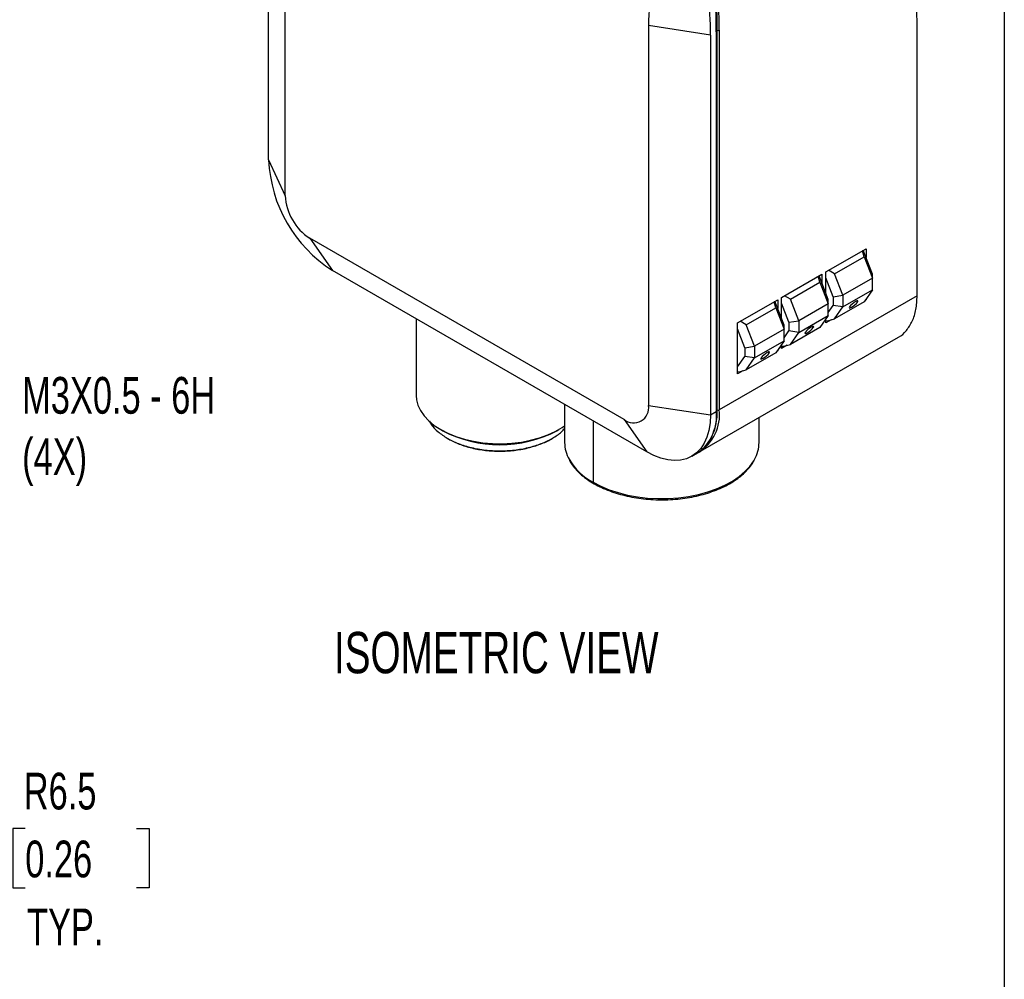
# Model space of a CAD drawing. Header units: millimetres. Extents: x 8 to 341, y 8 to 262.
# Tile 26 of 30: x 270 to 341, y 119 to 188. Entities that reach past the tile are written whole.
import ezdxf

# ---------------------------------------------------------------- set-up
doc = ezdxf.new("R2010")
doc.units = ezdxf.units.MM
doc.header["$LTSCALE"] = 1.25
doc.layers.add('DIMENSIONS', color=140, linetype='Continuous', lineweight=25)
doc.layers.add('TEXT', color=140, linetype='Continuous', lineweight=25)
doc.styles.add('SLDTEXTSTYLE0', font='TXT', dxfattribs={"width": 0.7})
doc.dimstyles.new('SLDDIMSTYLE6', dxfattribs={"dimtxt": 2.69751, "dimasz": 4.1275, "dimexe": 0, "dimexo": 0.0625, "dimgap": 0.674377, "dimtad": 0, "dimtih": 1, "dimtoh": 1, "dimrnd": 1e-09, "dimzin": 12, "dimdsep": 46, "dimtxsty": 'SLDTEXTSTYLE0', "dimsah": 1, "dimcen": 0, "dimadec": 0, "dimazin": 3, "dimtfac": 1, "dimtofl": 0, "dimtmove": 0, "dimatfit": 3, "dimfxl": 0, "dimfrac": 2, "dimtolj": 1, "dimtzin": 12, "dimarcsym": 0})

# ---------------------------------------------------------------- blocks, each defined once
blk = doc.blocks.new('_D_20')
at = {"layer": 'DIMENSIONS'}
for p, q in [((260.108, 132.655), (264.046, 125.835)), ((270.807, 129.752), (269.902, 129.752)), ((269.902, 129.752), (269.902, 125.465)), ((278.823, 129.752), (279.729, 129.752)), ((279.729, 129.752), (279.729, 125.465)), ((264.046, 125.835), (267.011, 125.835)), ((269.902, 125.465), (270.807, 125.465)), ((279.729, 125.465), (278.823, 125.465))]:
    blk.add_line(p, q, dxfattribs=at)
blk.add_solid([(260.108, 132.655), (261.622, 128.762), (262.722, 129.397)], dxfattribs=at)
at = {"layer": 'DIMENSIONS', "char_height": 2.6458, "attachment_point": 1, "style": 'SLDTEXTSTYLE0'}
for s, insert in [('R6.5', (270.702, 133.766)), ('0.26', (270.807, 128.875)), ('TYP.', (270.937, 123.984))]:
    blk.add_mtext(s, dxfattribs=dict(at, insert=insert))

msp = doc.modelspace()

# ---------------------------------------------------------------- linework, layer by layer
for p, q in [((288.336, 177.905), (288.336, 196.782)), ((289.531, 175.33), (289.531, 195.394)), ((315.694, 187.58), (315.694, 160.226)), ((320.155, 186.89), (315.694, 187.58)), ((320.644, 187.254), (320.573, 187.295)), ((320.644, 159.9), (320.644, 187.254)), ((320.785, 187.254), (320.785, 159.9)), ((335.033, 168.125), (335.033, 187.518)), ((320.155, 186.89), (320.155, 159.536)), ((320.573, 187.131), (320.573, 159.777)), ((320.602, 159.818), (320.602, 187.172)), ((288.336, 177.905), (289.531, 175.33)), ((313.926, 159.205), (291.299, 172.268)), ((291.299, 172.268), (292.932, 169.945)), ((328.457, 169.84), (331.356, 171.514)), ((329.094, 169.71), (331.215, 170.935)), ((331.215, 170.935), (331.1, 171.366)), ((331.816, 169.684), (331.152, 171.396)), ((331.215, 170.935), (331.816, 169.385)), ((331.356, 171.514), (331.356, 170.869)), ((315.559, 156.882), (292.932, 169.945)), ((325.275, 168.004), (328.174, 169.677)), ((328.033, 169.098), (327.918, 169.529)), ((328.634, 167.847), (327.97, 169.559)), ((328.174, 169.677), (328.174, 169.032)), ((328.457, 168.303), (328.457, 169.84)), ((329.094, 169.71), (328.663, 169.959)), ((329.695, 168.161), (329.094, 169.71)), ((331.816, 169.385), (331.816, 169.684)), ((325.912, 167.873), (328.033, 169.098)), ((328.033, 169.098), (328.634, 167.549)), ((328.988, 168.051), (328.457, 169.418)), ((331.816, 169.385), (329.695, 168.161)), ((331.816, 168.54), (331.816, 169.385)), ((335.033, 168.125), (320.785, 159.9)), ((325.912, 167.873), (325.481, 168.122)), ((328.988, 168.051), (329.695, 168.161)), ((328.988, 168.051), (328.988, 167.424)), ((329.695, 167.315), (331.816, 168.54)), ((329.695, 168.161), (329.695, 167.315)), ((331.816, 168.54), (331.215, 167.684)), ((322.093, 166.167), (324.993, 167.84)), ((324.851, 167.261), (324.736, 167.692)), ((325.452, 166.01), (324.788, 167.722)), ((324.993, 167.84), (324.993, 167.195)), ((325.275, 166.466), (325.275, 168.004)), ((325.806, 166.215), (325.275, 167.581)), ((326.513, 166.324), (325.912, 167.873)), ((328.634, 167.549), (326.513, 166.324)), ((328.634, 167.549), (328.634, 167.847)), ((328.634, 166.703), (328.634, 167.549)), ((328.634, 166.921), (328.988, 167.424)), ((329.695, 167.315), (328.988, 167.424)), ((331.215, 167.684), (329.094, 166.46)), ((330.737, 167.662), (330.675, 167.74)), ((331.356, 167.84), (331.302, 167.808)), ((331.333, 167.853), (331.356, 167.84)), ((331.356, 167.886), (331.356, 167.84)), ((322.73, 166.036), (324.851, 167.261)), ((324.851, 167.261), (325.452, 165.712)), ((326.513, 165.478), (328.634, 166.703)), ((328.634, 166.703), (328.033, 165.847)), ((329.094, 166.46), (329.695, 167.315)), ((298.966, 166.461), (298.966, 160.938)), ((322.093, 162.492), (322.093, 166.167)), ((322.73, 166.036), (322.299, 166.285)), ((323.331, 164.487), (322.73, 166.036)), ((325.452, 165.712), (325.452, 166.01)), ((325.806, 166.215), (326.513, 166.324)), ((325.806, 166.215), (325.806, 165.587)), ((326.513, 166.324), (326.513, 165.478)), ((328.174, 166.003), (328.12, 165.971)), ((328.152, 166.016), (328.174, 166.003)), ((328.174, 166.049), (328.174, 166.003)), ((328.457, 166.166), (328.457, 166.451)), ((328.856, 166.396), (328.457, 166.166)), ((328.457, 166.331), (328.592, 166.325)), ((328.592, 166.325), (329.094, 166.46)), ((322.624, 164.378), (322.093, 165.744)), ((325.452, 165.712), (323.331, 164.487)), ((325.452, 164.866), (325.452, 165.712)), ((325.452, 165.084), (325.806, 165.587)), ((326.513, 165.478), (325.806, 165.587)), ((328.033, 165.847), (325.912, 164.623)), ((325.912, 164.623), (326.513, 165.478)), ((327.555, 165.825), (327.493, 165.903)), ((319.439, 156.924), (333.687, 165.149)), ((323.331, 163.641), (325.452, 164.866)), ((325.452, 164.866), (324.851, 164.011)), ((325.275, 164.329), (325.275, 164.614)), ((325.674, 164.559), (325.275, 164.329)), ((325.41, 164.488), (325.912, 164.623)), ((322.624, 164.378), (323.331, 164.487)), ((322.624, 164.378), (322.624, 163.751)), ((324.851, 164.011), (322.73, 162.786)), ((323.331, 164.487), (323.331, 163.641)), ((324.373, 163.988), (324.311, 164.066)), ((324.993, 164.166), (324.938, 164.134)), ((324.97, 164.179), (324.993, 164.166)), ((324.993, 164.212), (324.993, 164.166)), ((325.275, 164.494), (325.41, 164.488)), ((322.093, 162.996), (322.624, 163.751)), ((323.331, 163.641), (322.624, 163.751)), ((322.73, 162.786), (323.331, 163.641)), ((322.492, 162.722), (322.093, 162.492)), ((322.093, 162.657), (322.228, 162.651)), ((322.228, 162.651), (322.73, 162.786)), ((309.649, 160.294), (309.649, 157.551)), ((315.694, 160.226), (320.155, 159.536)), ((320.155, 159.536), (320.573, 159.777)), ((311.699, 159.111), (311.699, 154.693)), ((313.926, 159.205), (315.559, 156.882)), ((323.649, 157.551), (323.649, 159.354)), ((300.727, 158.483), (300.869, 158.401)), ((309.094, 158.401), (309.236, 158.483)), ((301.198, 157.857), (301.268, 157.816)), ((308.694, 157.816), (308.765, 157.857)), ((318.809, 156.56), (319.227, 156.801))]:
    msp.add_line(p, q)
at = {"flags": 128}
for points in [[(330.737, 167.662), (330.77, 167.727), (330.754, 167.757), (330.693, 167.747), (330.596, 167.7), (330.477, 167.622), (330.354, 167.526), (330.247, 167.425), (330.172, 167.336), (330.139, 167.271), (330.154, 167.241), (330.216, 167.251), (330.313, 167.298), (330.432, 167.376), (330.554, 167.472), (330.662, 167.573), (330.737, 167.662)], [(327.555, 165.825), (327.588, 165.89), (327.572, 165.92), (327.511, 165.91), (327.414, 165.863), (327.295, 165.785), (327.172, 165.689), (327.065, 165.588), (326.99, 165.499), (326.957, 165.434), (326.972, 165.404), (327.034, 165.414), (327.131, 165.461), (327.25, 165.539), (327.372, 165.635), (327.48, 165.736), (327.555, 165.825)], [(324.373, 163.988), (324.406, 164.053), (324.39, 164.083), (324.329, 164.074), (324.232, 164.026), (324.113, 163.949), (323.99, 163.852), (323.883, 163.751), (323.808, 163.662), (323.775, 163.597), (323.79, 163.567), (323.852, 163.577), (323.949, 163.624), (324.068, 163.702), (324.19, 163.798), (324.298, 163.899), (324.373, 163.988)], [(298.966, 160.938), (298.989, 160.636), (299.09, 160.236), (299.271, 159.846), (299.53, 159.471), (299.862, 159.115), (300.263, 158.784), (300.728, 158.483), (301.25, 158.214), (301.823, 157.983), (302.439, 157.791), (303.089, 157.642), (303.765, 157.537), (304.457, 157.479), (305.156, 157.467), (305.853, 157.502), (306.538, 157.584), (307.202, 157.711), (307.836, 157.882), (308.432, 158.094), (308.98, 158.344), (309.475, 158.63), (309.649, 158.748)], [(320.155, 159.536), (320.127, 158.959), (320.04, 158.422), (319.898, 157.932), (319.7, 157.496), (319.451, 157.119), (319.153, 156.806), (318.809, 156.56), (318.425, 156.386), (318.005, 156.284), (317.554, 156.256), (317.077, 156.304), (316.582, 156.425), (316.074, 156.618), (315.559, 156.882)], [(311.699, 154.693), (312.253, 154.406), (312.857, 154.154), (313.504, 153.94), (314.187, 153.768), (314.897, 153.638), (315.627, 153.553), (316.369, 153.513), (317.114, 153.519), (317.854, 153.57), (318.58, 153.667), (319.284, 153.807), (319.959, 153.99), (320.596, 154.213), (321.188, 154.474), (321.728, 154.77), (322.212, 155.098), (322.632, 155.453), (322.984, 155.832), (323.265, 156.231), (323.325, 156.336)]]:
    msp.add_lwpolyline(points, dxfattribs=at)
for centre, radius, start, end in [((294.222, 187.425), 26.422, 359.62937, 12.24986), ((293.763, 187.278), 26.811, 359.68598, 10.43637), ((292.152, 187.312), 28.633, 359.88294, 6.80914), ((320.715, 187.39), 0.154, 242.60967, 297.39033), ((320.552, 187.177), 0.0503, 294.37466, 354.3052), ((298.265, 178.331), 9.938, 182.45345, 237.54655), ((293.369, 175.505), 3.842, 182.60548, 237.39452), ((314.616, 160.052), 1.092, 230.79672, 9.21404), ((317.398, 159.421), 3.195, 304.91595, 6.39623), ((317.655, 159.535), 3.152, 302.12954, 6.65514), ((316.454, 159.779), 4.191, 333.45473, 1.65179), ((320.552, 159.823), 0.0503, 294.37466, 354.3052), ((320.715, 160.036), 0.154, 242.60967, 297.39033), ((304.981, 166.268), 8.877, 242.3989, 297.59572), ((312.172, 157.573), 2.524, 180.50429, 209.22152), ((321.141, 157.568), 2.507, 330.56883, 359.59431), ((313.781, 158.61), 4.435, 210.76423, 242.00307)]:
    msp.add_arc(centre, radius, start, end)
for centre, major_axis, ratio, start_param, end_param in [((369.257, 156.659), (51.265, -38.557), 0.402585, 3.236269, 3.435606), ((289.231, 169.038), (24.713, 32.858), 0.565784, 5.63824, 5.837577)]:
    msp.add_ellipse(centre, major_axis=major_axis, ratio=ratio, start_param=start_param, end_param=end_param)
for points, knots in [([(335.033, 187.518), (335.032, 187.647), (335.031, 187.905), (335.021, 188.286), (335.004, 188.664), (334.98, 189.037), (334.95, 189.406), (334.913, 189.77), (334.869, 190.131), (334.802, 190.605), (334.701, 191.186), (334.553, 191.862), (334.381, 192.518), (334.244, 192.937), (334.176, 193.147)], [0, 0, 0, 0, 0.062298, 0.124549, 0.186776, 0.249006, 0.311262, 0.373571, 0.435957, 0.498445, 0.623484, 0.748625, 0.874065, 1, 1, 1, 1]), ([(333.687, 165.149), (333.687, 165.149), (333.919, 165.235), (334.275, 165.607), (334.711, 166.264), (334.981, 167.114), (335.016, 167.788), (335.033, 168.125)], [0, 0, 0, 0, 0.000103, 0.250077, 0.500052, 0.750026, 1, 1, 1, 1]), ([(299.911, 159.102), (299.95, 159.02), (300.083, 158.743), (300.505, 158.311), (300.967, 158.008), (301.198, 157.856)], [0, 0, 0, 0, 0.173669, 0.586834, 1, 1, 1, 1]), ([(301.198, 157.856), (301.46, 157.721), (301.983, 157.452), (302.923, 157.169), (303.93, 156.991), (304.981, 156.932), (306.032, 156.991), (307.041, 157.168), (307.975, 157.455), (308.782, 157.844), (309.353, 158.22), (309.579, 158.481), (309.649, 158.561)], [0, 0, 0, 0, 0.105901, 0.211802, 0.317704, 0.423605, 0.529506, 0.635407, 0.741308, 0.84721, 0.953111, 1, 1, 1, 1]), ([(301.269, 157.815), (301.526, 157.683), (302.039, 157.418), (302.961, 157.141), (303.95, 156.966), (304.982, 156.908), (306.011, 156.967), (307.007, 157.139), (307.905, 157.428), (308.476, 157.662), (308.694, 157.816), (308.694, 157.816)], [0, 0, 0, 0, 0.124987, 0.249974, 0.374961, 0.499948, 0.624936, 0.749923, 0.87491, 0.999897, 1, 1, 1, 1]), ([(309.993, 156.282), (310.037, 156.199), (310.152, 155.984), (310.414, 155.653), (310.766, 155.292), (311.181, 154.955), (311.651, 154.644), (312.173, 154.363), (312.74, 154.115), (313.346, 153.902), (313.985, 153.726), (314.651, 153.588), (315.336, 153.491), (316.035, 153.434), (316.74, 153.419), (317.444, 153.445), (318.14, 153.512), (318.821, 153.62), (319.481, 153.767), (320.112, 153.953), (320.708, 154.176), (321.264, 154.433), (321.774, 154.722), (322.232, 155.042), (322.635, 155.388), (322.971, 155.759), (323.195, 156.057), (323.282, 156.235), (323.303, 156.277)], [0, 0, 0, 0, 0.02456, 0.064182, 0.10406, 0.144117, 0.184276, 0.224475, 0.264671, 0.304848, 0.345, 0.385129, 0.425238, 0.465335, 0.505424, 0.545514, 0.585609, 0.625715, 0.66584, 0.70599, 0.746172, 0.78639, 0.826644, 0.86693, 0.907222, 0.947471, 0.987605, 1, 1, 1, 1])]:
    msp.add_open_spline(points, degree=3, knots=knots)
at = {"layer": 'TEXT'}
msp.add_line((341.312, 261.938), (341.312, 7.938), dxfattribs=at)

# ---------------------------------------------------------------- texts
at = {"layer": 'DIMENSIONS', "attachment_point": 1, "style": 'SLDTEXTSTYLE0'}
for s, insert, char_height in [('M3X0.5 - 6H^J(4X)', (270.584, 162.273), 2.64583), ('ISOMETRIC VIEW', (293.038, 143.906), 2.97656)]:
    msp.add_mtext(s, dxfattribs=dict(at, insert=insert, char_height=char_height))

# ---------------------------------------------------------------- dimensions: what is measured, and where the dimension line sits
at = {"layer": 'DIMENSIONS'}
dim = msp.add_radius_dim(center=(256.858, 138.284), mpoint=(260.108, 132.655), text='<>\\PTYP.', dimstyle='SLDDIMSTYLE6', dxfattribs=at)
dim.commit()
dim.dimension.update_dxf_attribs({"geometry": '_D_20', "text_midpoint": (274.815, 127.229), "dimtype": 164})

doc.saveas('drawing.dxf')
